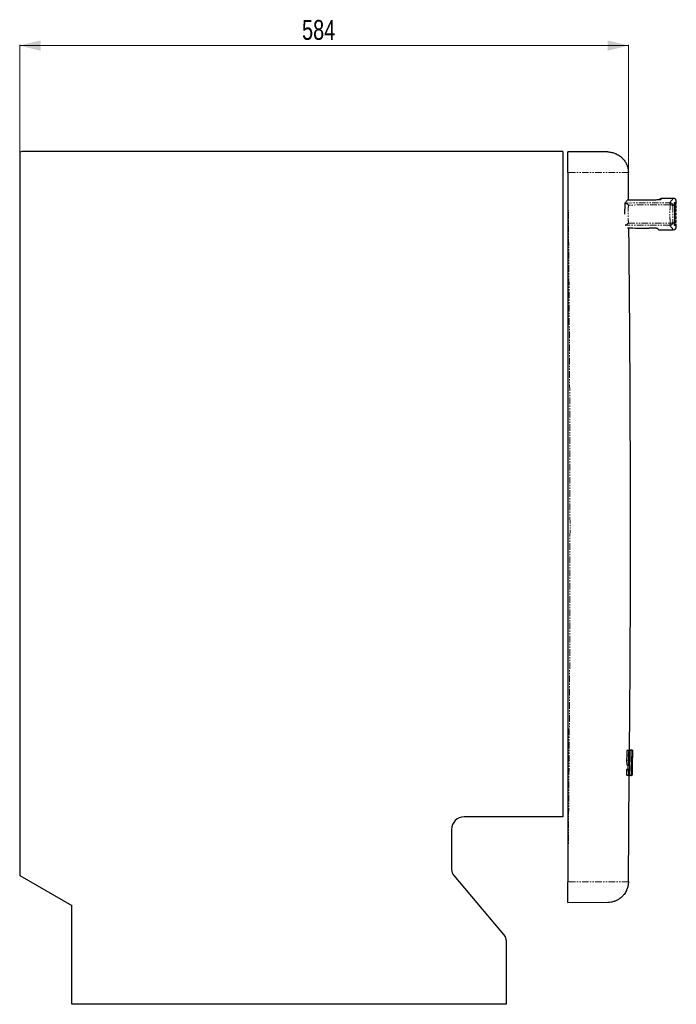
# Model space of a CAD drawing. Header units: millimetres. Extents: x 120 to 1921, y 170 to 2408.
# Tile 5 of 5: x 1170 to 1800, y 1463 to 2408. Entities that reach past the tile are written whole.
import ezdxf

# ---------------------------------------------------------------- set-up
doc = ezdxf.new("R2010")
doc.units = ezdxf.units.MM
doc.linetypes.add('PHANTOM', pattern=[12.7, 6.35, -1.27, 1.27, -1.27, 1.27, -1.27])
doc.styles.add('SLDTEXTSTYLE0', font='TXT', dxfattribs={"width": 0.75})
doc.dimstyles.new('SLDDIMSTYLE0', dxfattribs={"dimtxt": 19.05, "dimasz": 20, "dimexe": 0, "dimexo": 0.0625, "dimgap": 4.7625, "dimtad": 1, "dimrnd": 1e-09, "dimzin": 12, "dimdsep": 46, "dimtxsty": 'SLDTEXTSTYLE0', "dimsah": 1, "dimcen": 0.09, "dimadec": 0, "dimazin": 3, "dimtfac": 1, "dimtofl": 0, "dimtmove": 0, "dimatfit": 3, "dimfxl": 1, "dimfrac": 2, "dimtolj": 1, "dimtzin": 12, "dimarcsym": 0})

# ---------------------------------------------------------------- blocks, each defined once
blk = doc.blocks.new('_D_3')
at = {"color": 7, "linetype": 'Continuous', "lineweight": 18}
for p, q in [((1169.61, 2280.15), (1169.61, 2383.43)), ((1753.62, 2382.83), (1169.61, 2382.83)), ((1753.62, 2262.05), (1753.62, 2383.43))]:
    blk.add_line(p, q, dxfattribs=at)
for points in [[(1169.61, 2382.83), (1189.61, 2377.83), (1189.61, 2387.83)], [(1753.62, 2382.83), (1733.62, 2387.83), (1733.62, 2377.83)]]:
    blk.add_solid(points, dxfattribs=at)
at = {"color": 7, "linetype": 'Continuous', "lineweight": 18, "insert": (1440.5, 2407.39), "char_height": 19.05, "attachment_point": 1, "style": 'SLDTEXTSTYLE0'}
blk.add_mtext('584', dxfattribs=at)

msp = doc.modelspace()

# ---------------------------------------------------------------- linework, layer by layer
at = {"color": 7, "linetype": 'Continuous', "lineweight": 25}
for p, q in [((1169.614, 2279.145), (1169.614, 1586.646)), ((1690.618, 2281.145), (1171.614, 2281.145)), ((1690.618, 2281.145), (1690.618, 1642.994)), ((1696.618, 2280.913), (1695.618, 2280.921)), ((1733.794, 2280.812), (1728.114, 2280.862)), ((1695.618, 2261.048), (1695.618, 1580.576)), ((1753.862, 2234.44), (1753.618, 2261.048)), ((1773.943, 2234.586), (1773.985, 2234.586)), ((1796.614, 2236.225), (1785.614, 2236.225)), ((1797.929, 2231.006), (1797.929, 2211.444)), ((1797.929, 2230.845), (1799.195, 2230.845)), ((1797.929, 2229.095), (1799.19, 2229.095)), ((1799.614, 2229.095), (1799.19, 2229.095)), ((1799.195, 2230.845), (1799.614, 2230.845)), ((1799.614, 2230.845), (1799.614, 2233.225)), ((1799.614, 2227.345), (1799.614, 2229.095)), ((1797.929, 2227.345), (1799.186, 2227.345)), ((1797.929, 2225.595), (1799.183, 2225.595)), ((1797.929, 2223.845), (1799.181, 2223.845)), ((1797.929, 2222.095), (1799.18, 2222.095)), ((1797.929, 2220.345), (1799.18, 2220.345)), ((1799.614, 2222.095), (1799.18, 2222.095)), ((1799.18, 2220.345), (1799.614, 2220.345)), ((1799.181, 2223.845), (1799.614, 2223.845)), ((1799.614, 2225.595), (1799.183, 2225.595)), ((1799.186, 2227.345), (1799.614, 2227.345)), ((1799.614, 2223.845), (1799.614, 2225.595)), ((1799.614, 2220.345), (1799.614, 2222.095)), ((1797.929, 2218.595), (1799.181, 2218.595)), ((1797.929, 2216.845), (1799.183, 2216.845)), ((1797.929, 2215.095), (1799.186, 2215.095)), ((1797.929, 2213.345), (1799.19, 2213.345)), ((1797.929, 2211.595), (1799.195, 2211.595)), ((1799.614, 2218.595), (1799.181, 2218.595)), ((1799.183, 2216.845), (1799.614, 2216.845)), ((1799.614, 2215.095), (1799.186, 2215.095)), ((1799.19, 2213.345), (1799.614, 2213.345)), ((1799.614, 2211.595), (1799.195, 2211.595)), ((1799.614, 2216.845), (1799.614, 2218.595)), ((1799.614, 2213.345), (1799.614, 2215.095)), ((1799.614, 2209.225), (1799.614, 2211.595)), ((1782.614, 2206.225), (1796.614, 2206.225)), ((1751.996, 1702.041), (1751.961, 1697.39)), ((1755.072, 1706.56), (1753.27, 1706.56)), ((1753.799, 1702.041), (1753.764, 1697.39)), ((1755.061, 1700.652), (1754.015, 1700.652)), ((1755.054, 1700.809), (1754.018, 1700.809)), ((1754.599, 1696.47), (1754.635, 1700.652)), ((1754.69, 1707.168), (1755.24, 1707.138)), ((1755.155, 1706.525), (1755.072, 1695.847)), ((1755.229, 1700.836), (1755.239, 1702.117)), ((1755.313, 1706.718), (1755.314, 1706.808)), ((1757.117, 1706.719), (1755.317, 1706.719)), ((1757.119, 1706.981), (1755.318, 1706.981)), ((1757.483, 1706.78), (1755.683, 1706.78)), ((1755.123, 1687.117), (1755.16, 1691.765)), ((1751.891, 1688.321), (1751.881, 1687.041)), ((1753.892, 1682.598), (1752.09, 1682.598)), ((1753.901, 1688.505), (1752.099, 1688.505)), ((1753.618, 1580.576), (1754.482, 1682.629)), ((1753.694, 1688.321), (1753.684, 1687.041)), ((1754.973, 1683.053), (1754.972, 1682.964)), ((1756.775, 1682.791), (1754.975, 1682.791)), ((1757.049, 1682.826), (1756.858, 1682.826)), ((1757.256, 1682.862), (1757.119, 1682.862)), ((1690.618, 1642.994), (1596.018, 1642.994)), ((1584.018, 1630.994), (1584.018, 1592.389)), ((1169.614, 1586.646), (1219.614, 1557.779)), ((1586.124, 1586.604), (1635.266, 1528.039)), ((1733.794, 1560.812), (1695.618, 1560.479)), ((1219.614, 1463.145), (1219.614, 1557.779)), ((1636.436, 1524.825), (1636.436, 1463.145)), ((1636.436, 1463.145), (1219.614, 1463.145))]:
    msp.add_line(p, q, dxfattribs=at)
at = {"color": 250, "linetype": 'PHANTOM', "lineweight": 18}
for p, q in [((1718.794, 2280.812), (1695.618, 2280.812)), ((1717.468, 2280.824), (1718.794, 2280.812)), ((1733.794, 2280.812), (1718.794, 2280.812)), ((1750.902, 2231.823), (1793.419, 2232.007)), ((1793.6, 2230.075), (1753.609, 2229.879)), ((1793.419, 2210.444), (1750.902, 2210.627)), ((1753.609, 2212.571), (1793.6, 2212.375)), ((1753.799, 1702.041), (1751.996, 1702.041)), ((1754.076, 1706.507), (1752.273, 1706.507)), ((1755.24, 1707.138), (1754.69, 1707.138)), ((1756.955, 1706.525), (1755.155, 1706.525)), ((1756.961, 1706.7), (1755.16, 1706.7)), ((1757.395, 1706.761), (1755.595, 1706.761)), ((1757.486, 1706.919), (1755.685, 1706.919)), ((1757.392, 1706.655), (1757.119, 1706.655)), ((1753.764, 1697.39), (1751.961, 1697.39)), ((1753.966, 1692.949), (1752.163, 1692.949)), ((1754.861, 1692.372), (1753.059, 1692.372)), ((1757.04, 1700.063), (1756.997, 1700.063)), ((1757.387, 1699.692), (1757.357, 1699.692)), ((1753.684, 1687.041), (1751.881, 1687.041)), ((1753.694, 1688.321), (1751.891, 1688.321)), ((1753.705, 1688.496), (1751.902, 1688.496)), ((1754.81, 1686.553), (1753.983, 1686.553)), ((1756.773, 1682.964), (1754.972, 1682.964)), ((1757.047, 1682.931), (1756.861, 1682.931)), ((1757.255, 1683.035), (1757.122, 1683.035)), ((1757.16, 1690.177), (1757.126, 1690.177))]:
    msp.add_line(p, q, dxfattribs=at)
at = {"color": 250, "linetype": 'PHANTOM', "lineweight": 18, "flags": 128}
msp.add_lwpolyline([(1783.976, 2234.956), (1784.138, 2234.992), (1784.723, 2235.049)], dxfattribs=at)
at = {"color": 7, "linetype": 'Continuous', "lineweight": 25}
for centre, radius, start, end in [((1171.614, 2279.145), 2, 90, 180), ((1785.614, 2233.225), 3, 90.033041, 142.759182), ((1796.614, 2233.225), 3, 0.029613, 90.026128), ((1796.614, 2209.225), 3, 269.993355, 359.982273), ((1596.018, 1630.994), 12, 90, 180), ((1593.018, 1592.389), 9, 180, 220), ((1631.436, 1524.825), 5, 0, 40)]:
    msp.add_arc(centre, radius, start, end, dxfattribs=at)
at = {"color": 250, "linetype": 'PHANTOM', "lineweight": 18}
for centre, radius, start, end in [((1785.931, 2230.332), 7.674, 358.07987, 12.602117), ((1793.41, 2229), 3.006, 0.236112, 89.814454), ((1794.074, 2227.068), 3.044, 39.703135, 98.954782), ((1793.41, 2213.45), 3.006, 270.185546, 359.763888), ((1785.931, 2212.118), 7.674, 347.397883, 1.92013), ((1794.074, 2215.382), 3.044, 261.045218, 320.296865)]:
    msp.add_arc(centre, radius, start, end, dxfattribs=at)
at = {"color": 7, "linetype": 'Continuous', "lineweight": 25}
for centre, major_axis, ratio, start_param, end_param in [((2236.163, 203.325), (11512.135, 0), 0.1765876, 1.6109541, 1.612816), ((2218.887, 4239.125), (11529.149, 0), 0.176327, 4.6719406, 4.6737449)]:
    msp.add_ellipse(centre, major_axis=major_axis, ratio=ratio, start_param=start_param, end_param=end_param, dxfattribs=at)
for points, knots in [([(1695.618, 2261.048), (1695.618, 2264.443), (1695.618, 2267.839), (1695.618, 2272.932), (1695.618, 2274.63), (1695.618, 2277.177), (1695.618, 2278.026), (1695.618, 2279.086), (1695.618, 2279.299), (1695.618, 2279.72), (1695.618, 2279.926), (1695.618, 2280.22), (1695.618, 2280.315), (1695.618, 2280.486), (1695.618, 2280.563), (1695.618, 2280.686), (1695.618, 2280.733), (1695.618, 2280.794), (1695.618, 2280.809), (1695.618, 2280.812)], [0, 0, 0, 0, 0.5, 0.5, 0.75, 0.75, 0.875, 0.875, 0.90625, 0.90625, 0.9375, 0.9375, 0.953125, 0.953125, 0.96875, 0.96875, 0.984375, 0.984375, 1, 1, 1, 1]), ([(1714.889, 2280.83), (1714.527, 2280.83), (1714.101, 2280.83), (1713.128, 2280.832), (1712.58, 2280.833), (1711.665, 2280.835), (1711.343, 2280.835), (1710.676, 2280.837), (1710.33, 2280.838), (1709.26, 2280.841), (1708.501, 2280.844), (1707.294, 2280.848), (1706.88, 2280.85), (1706.028, 2280.853), (1705.593, 2280.855), (1704.272, 2280.861), (1703.366, 2280.866), (1701.971, 2280.874), (1701.499, 2280.877), (1700.544, 2280.883), (1700.058, 2280.886), (1698.593, 2280.897), (1697.609, 2280.904), (1696.618, 2280.913)], [0, 0, 0, 0, 0.125, 0.125, 0.25, 0.25, 0.3125, 0.3125, 0.375, 0.375, 0.5, 0.5, 0.5625, 0.5625, 0.625, 0.625, 0.75, 0.75, 0.8125, 0.8125, 0.875, 0.875, 1, 1, 1, 1]), ([(1728.114, 2280.862), (1728.022, 2280.861), (1727.836, 2280.86), (1726.27, 2280.851), (1723.84, 2280.837), (1721.359, 2280.823), (1720.118, 2280.815)], [0, 0, 0, 0, 0.2483647, 0.4987651, 0.7493515, 1, 1, 1, 1]), ([(1733.794, 2280.812), (1735.1, 2280.801), (1737.531, 2280.544), (1739.993, 2279.805), (1741.351, 2279.261), (1742.992, 2278.556), (1745.315, 2277.166), (1747.124, 2275.591), (1748.203, 2274.515), (1749.446, 2273.143), (1750.974, 2270.901), (1751.848, 2269.085), (1752.279, 2268.019), (1752.792, 2266.657), (1753.418, 2264.194), (1753.606, 2262.074), (1753.618, 2261.048)], [0, 0, 0, 0, 0.14, 0.25, 0.25, 0.28, 0.42, 0.5, 0.5, 0.56, 0.67, 0.75, 0.75, 0.78, 0.89, 1, 1, 1, 1]), ([(1750.362, 2221.226), (1750.361, 2221.767), (1750.357, 2223.536), (1750.389, 2226.504), (1750.442, 2229.555), (1750.492, 2231.297), (1750.51, 2231.952)], [0, 0, 0, 0, 0.1448396, 0.4735299, 0.80222, 1, 1, 1, 1]), ([(1750.51, 2231.952), (1750.492, 2231.93), (1750.514, 2231.908), (1750.642, 2231.865), (1750.749, 2231.843), (1750.902, 2231.823)], [0, 0, 0, 0, 0.5, 0.5, 1, 1, 1, 1]), ([(1750.902, 2231.823), (1751.064, 2231.802), (1751.255, 2231.728), (1751.573, 2231.56), (1751.684, 2231.494), (1751.909, 2231.348), (1752.024, 2231.267), (1752.377, 2231.006), (1752.623, 2230.803), (1752.99, 2230.476), (1753.113, 2230.362), (1753.361, 2230.127), (1753.486, 2230.003), (1753.609, 2229.879)], [0, 0, 0, 0, 0.25, 0.25, 0.375, 0.375, 0.5, 0.5, 0.75, 0.75, 0.875, 0.875, 1, 1, 1, 1]), ([(1784.147, 2234.932), (1784.064, 2234.921), (1783.797, 2234.885), (1782.969, 2234.826), (1781.715, 2234.758), (1780.151, 2234.698), (1778.322, 2234.647), (1776.254, 2234.607), (1774.741, 2234.593), (1773.985, 2234.586)], [0, 0, 0, 0, 0.0678646, 0.2202947, 0.3727235, 0.5250519, 0.6773786, 0.83869, 1, 1, 1, 1]), ([(1783.936, 2234.926), (1783.94, 2234.927), (1783.949, 2234.928), (1783.862, 2234.917), (1783.811, 2234.911)], [0, 0, 0, 0, 0.412563, 1, 1, 1, 1]), ([(1797.67, 2232.225), (1797.963, 2232.225), (1798.194, 2232.225), (1798.579, 2232.225), (1798.731, 2232.225), (1798.855, 2232.225)], [0, 0, 0, 0, 0.5, 0.5, 1, 1, 1, 1]), ([(1797.929, 2231.006), (1797.929, 2231.217), (1797.907, 2231.424), (1797.821, 2231.831), (1797.756, 2232.032), (1797.67, 2232.225)], [0, 0, 0, 0, 0.5, 0.5, 1, 1, 1, 1]), ([(1750.902, 2210.627), (1750.749, 2210.607), (1750.644, 2210.586), (1750.547, 2210.554), (1750.525, 2210.543), (1750.502, 2210.521), (1750.501, 2210.51), (1750.51, 2210.499)], [0, 0, 0, 0, 0.5, 0.5, 0.75, 0.75, 1, 1, 1, 1]), ([(1750.902, 2210.627), (1751.064, 2210.649), (1751.255, 2210.722), (1751.573, 2210.891), (1751.684, 2210.957), (1751.909, 2211.102), (1752.024, 2211.183), (1752.377, 2211.444), (1752.623, 2211.647), (1752.99, 2211.974), (1753.113, 2212.088), (1753.361, 2212.323), (1753.486, 2212.447), (1753.609, 2212.571)], [0, 0, 0, 0, 0.25, 0.25, 0.375, 0.375, 0.5, 0.5, 0.75, 0.75, 0.875, 0.875, 1, 1, 1, 1]), ([(1797.67, 2210.225), (1797.756, 2210.418), (1797.82, 2210.616), (1797.906, 2211.023), (1797.929, 2211.234), (1797.929, 2211.444)], [0, 0, 0, 0, 0.5, 0.5, 1, 1, 1, 1]), ([(1798.855, 2210.225), (1798.731, 2210.225), (1798.579, 2210.225), (1798.194, 2210.225), (1797.963, 2210.225), (1797.67, 2210.225)], [0, 0, 0, 0, 0.5, 0.5, 1, 1, 1, 1]), ([(1754.685, 1706.56), (1754.883, 1728.075), (1755.667, 1813.099), (1755.704, 1948.032), (1755.258, 2093.625), (1754.43, 2175.701), (1754.106, 2207.878)], [0, 0, 0, 0, 0.1287537, 0.5088186, 0.8074415, 1, 1, 1, 1]), ([(1781.724, 2207.395), (1781.709, 2207.414), (1781.645, 2207.434), (1781.423, 2207.473), (1781.264, 2207.492), (1780.849, 2207.53), (1780.598, 2207.549), (1780.014, 2207.584), (1779.679, 2207.601), (1778.927, 2207.633), (1778.519, 2207.648), (1777.861, 2207.669), (1777.633, 2207.675), (1777.163, 2207.687), (1776.919, 2207.693), (1776.168, 2207.709), (1775.651, 2207.719), (1774.583, 2207.733), (1774.032, 2207.739), (1773.464, 2207.743)], [0, 0, 0, 0, 0.125, 0.125, 0.25, 0.25, 0.375, 0.375, 0.5, 0.5, 0.625, 0.625, 0.6875, 0.6875, 0.75, 0.75, 0.875, 0.875, 1, 1, 1, 1]), ([(1752.273, 1706.507), (1752.242, 1706.505), (1752.209, 1706.388), (1752.147, 1705.939), (1752.118, 1705.607), (1752.066, 1704.781), (1752.044, 1704.286), (1752.02, 1703.475), (1752.013, 1703.194), (1752.002, 1702.622), (1751.998, 1702.333), (1751.996, 1702.041)], [0, 0, 0, 0, 0.25, 0.25, 0.5, 0.5, 0.75, 0.75, 0.875, 0.875, 1, 1, 1, 1]), ([(1754.076, 1706.507), (1754.045, 1706.505), (1754.012, 1706.388), (1753.95, 1705.939), (1753.92, 1705.607), (1753.869, 1704.781), (1753.847, 1704.286), (1753.822, 1703.475), (1753.816, 1703.194), (1753.805, 1702.622), (1753.801, 1702.333), (1753.799, 1702.041)], [0, 0, 0, 0, 0.25, 0.25, 0.5, 0.5, 0.75, 0.75, 0.875, 0.875, 1, 1, 1, 1]), ([(1754.125, 1696.783), (1754.105, 1696.795), (1754.085, 1696.882), (1754.051, 1697.191), (1754.036, 1697.414), (1754.012, 1697.963), (1754.003, 1698.289), (1753.996, 1698.819), (1753.995, 1699.003), (1753.994, 1699.375), (1753.995, 1699.561), (1753.998, 1699.936), (1754.001, 1700.126), (1754.008, 1700.493), (1754.013, 1700.671), (1754.023, 1701.016), (1754.029, 1701.183), (1754.043, 1701.492), (1754.051, 1701.636), (1754.067, 1701.901), (1754.076, 1702.019), (1754.094, 1702.225), (1754.104, 1702.314), (1754.124, 1702.457), (1754.133, 1702.511), (1754.154, 1702.584), (1754.164, 1702.604), (1754.174, 1702.604)], [0, 0, 0, 0, 0.125, 0.125, 0.25, 0.25, 0.375, 0.375, 0.4375, 0.4375, 0.5, 0.5, 0.5625, 0.5625, 0.625, 0.625, 0.6875, 0.6875, 0.75, 0.75, 0.8125, 0.8125, 0.875, 0.875, 0.9375, 0.9375, 1, 1, 1, 1]), ([(1754.974, 1702.647), (1754.986, 1702.647), (1754.997, 1702.601), (1755.017, 1702.422), (1755.026, 1702.289), (1755.041, 1701.954), (1755.046, 1701.751), (1755.053, 1701.304), (1755.055, 1701.059), (1755.054, 1700.809)], [0, 0, 0, 0, 0.25, 0.25, 0.5, 0.5, 0.75, 0.75, 1, 1, 1, 1]), ([(1755.054, 1700.809), (1755.054, 1700.788), (1755.054, 1700.767), (1755.055, 1700.728), (1755.055, 1700.711), (1755.056, 1700.682), (1755.057, 1700.671), (1755.059, 1700.656), (1755.06, 1700.653), (1755.061, 1700.652)], [0, 0, 0, 0, 0.25, 0.25, 0.5, 0.5, 0.75, 0.75, 1, 1, 1, 1]), ([(1755.239, 1702.117), (1755.243, 1702.702), (1755.242, 1703.284), (1755.231, 1704.36), (1755.22, 1704.854), (1755.189, 1705.676), (1755.169, 1706.005), (1755.135, 1706.337), (1755.123, 1706.421), (1755.098, 1706.533), (1755.085, 1706.56), (1755.072, 1706.56)], [0, 0, 0, 0, 0.25, 0.25, 0.5, 0.5, 0.75, 0.75, 0.875, 0.875, 1, 1, 1, 1]), ([(1755.16, 1706.7), (1755.159, 1706.7), (1755.158, 1706.682), (1755.156, 1706.617), (1755.155, 1706.571), (1755.155, 1706.525)], [0, 0, 0, 0, 0.5, 0.5, 1, 1, 1, 1]), ([(1755.22, 1700.662), (1755.222, 1700.662), (1755.224, 1700.68), (1755.228, 1700.745), (1755.229, 1700.79), (1755.229, 1700.836)], [0, 0, 0, 0, 0.5, 0.5, 1, 1, 1, 1]), ([(1755.24, 1707.138), (1755.251, 1707.124), (1755.272, 1707.097), (1755.296, 1706.961), (1755.309, 1706.818), (1755.312, 1706.78)], [0, 0, 0, 0, 0.4224454, 0.8448918, 1, 1, 1, 1]), ([(1755.314, 1706.808), (1755.314, 1706.854), (1755.315, 1706.899), (1755.316, 1706.964), (1755.318, 1706.982), (1755.318, 1706.981)], [0, 0, 0, 0, 0.5, 0.5, 1, 1, 1, 1]), ([(1755.595, 1706.761), (1755.595, 1706.759), (1755.594, 1706.755), (1755.593, 1706.736), (1755.593, 1706.72), (1755.593, 1706.719)], [0, 0, 0, 0, 0.4762093, 0.9528847, 1, 1, 1, 1]), ([(1755.685, 1706.919), (1755.686, 1706.918), (1755.686, 1706.915), (1755.686, 1706.894), (1755.686, 1706.864), (1755.686, 1706.822), (1755.686, 1706.792), (1755.686, 1706.78)], [0, 0, 0, 0, 0.2526378, 0.3777208, 0.616532, 0.8543713, 1, 1, 1, 1]), ([(1756.961, 1706.7), (1756.96, 1706.7), (1756.958, 1706.682), (1756.956, 1706.617), (1756.956, 1706.571), (1756.955, 1706.525)], [0, 0, 0, 0, 0.5, 0.5, 1, 1, 1, 1]), ([(1756.992, 1699.632), (1756.994, 1699.881), (1756.998, 1700.129), (1757.008, 1700.516), (1757.014, 1700.653), (1757.025, 1700.753), (1757.03, 1700.716), (1757.038, 1700.485), (1757.04, 1700.292), (1757.04, 1700.063)], [0, 0, 0, 0, 0.25, 0.25, 0.5, 0.5, 0.75, 0.75, 1, 1, 1, 1]), ([(1757.363, 1700.112), (1757.364, 1700.167), (1757.365, 1700.276), (1757.368, 1700.421), (1757.371, 1700.546), (1757.373, 1700.647), (1757.376, 1700.723), (1757.379, 1700.767), (1757.38, 1700.785), (1757.381, 1700.78), (1757.381, 1700.78)], [0, 0, 0, 0, 0.1417978, 0.2835955, 0.4253932, 0.5671909, 0.7089886, 0.8507863, 0.9925818, 1, 1, 1, 1]), ([(1757.383, 1700.767), (1757.386, 1700.727), (1757.388, 1700.594), (1757.389, 1700.204), (1757.389, 1699.95), (1757.387, 1699.692)], [0, 0, 0, 0, 0.5, 0.5, 1, 1, 1, 1]), ([(1757.484, 1706.606), (1757.484, 1706.653), (1757.484, 1706.698), (1757.484, 1706.763), (1757.484, 1706.78), (1757.483, 1706.78)], [0, 0, 0, 0, 0.5, 0.5, 1, 1, 1, 1]), ([(1757.486, 1706.919), (1757.486, 1706.919), (1757.486, 1706.901), (1757.487, 1706.836), (1757.487, 1706.791), (1757.486, 1706.745)], [0, 0, 0, 0, 0.5, 0.5, 1, 1, 1, 1]), ([(1751.961, 1697.39), (1751.957, 1696.818), (1751.959, 1696.249), (1751.975, 1695.193), (1751.989, 1694.706), (1752.026, 1693.889), (1752.05, 1693.557), (1752.103, 1693.096), (1752.133, 1692.968), (1752.163, 1692.949)], [0, 0, 0, 0, 0.25, 0.25, 0.5, 0.5, 0.75, 0.75, 1, 1, 1, 1]), ([(1753.059, 1692.372), (1753.066, 1692.359), (1753.081, 1692.333), (1753.102, 1692.193), (1753.12, 1691.984), (1753.136, 1691.704), (1753.149, 1691.362), (1753.159, 1690.968), (1753.165, 1690.533), (1753.168, 1690.069), (1753.167, 1689.587), (1753.162, 1689.104), (1753.156, 1688.738), (1753.151, 1688.547), (1753.15, 1688.505)], [0, 0, 0, 0, 0.0887712, 0.1775427, 0.2662751, 0.3549595, 0.4435969, 0.5321932, 0.6207585, 0.709306, 0.7978507, 0.8863952, 0.9749396, 1, 1, 1, 1]), ([(1753.764, 1697.39), (1753.76, 1696.818), (1753.762, 1696.249), (1753.778, 1695.193), (1753.791, 1694.706), (1753.829, 1693.889), (1753.852, 1693.557), (1753.906, 1693.096), (1753.935, 1692.968), (1753.966, 1692.949)], [0, 0, 0, 0, 0.25, 0.25, 0.5, 0.5, 0.75, 0.75, 1, 1, 1, 1]), ([(1754.861, 1692.372), (1754.878, 1692.359), (1754.895, 1692.273), (1754.924, 1691.966), (1754.937, 1691.744), (1754.956, 1691.199), (1754.963, 1690.876), (1754.97, 1690.172), (1754.97, 1689.794), (1754.964, 1689.041), (1754.957, 1688.665), (1754.938, 1687.972), (1754.926, 1687.655), (1754.897, 1687.126), (1754.88, 1686.914), (1754.854, 1686.7), (1754.846, 1686.645), (1754.828, 1686.573), (1754.819, 1686.554), (1754.81, 1686.553)], [0, 0, 0, 0, 0.125, 0.125, 0.25, 0.25, 0.375, 0.375, 0.5, 0.5, 0.625, 0.625, 0.75, 0.75, 0.875, 0.875, 0.9375, 0.9375, 1, 1, 1, 1]), ([(1755.16, 1691.765), (1755.164, 1692.336), (1755.164, 1692.905), (1755.153, 1693.961), (1755.143, 1694.448), (1755.114, 1695.265), (1755.096, 1695.597), (1755.052, 1696.058), (1755.028, 1696.187), (1755.002, 1696.205)], [0, 0, 0, 0, 0.25, 0.25, 0.5, 0.5, 0.75, 0.75, 1, 1, 1, 1]), ([(1751.881, 1687.041), (1751.877, 1686.456), (1751.878, 1685.873), (1751.895, 1684.797), (1751.909, 1684.303), (1751.948, 1683.481), (1751.973, 1683.153), (1752.014, 1682.82), (1752.029, 1682.736), (1752.059, 1682.625), (1752.074, 1682.597), (1752.09, 1682.598)], [0, 0, 0, 0, 0.25, 0.25, 0.5, 0.5, 0.75, 0.75, 0.875, 0.875, 1, 1, 1, 1]), ([(1751.902, 1688.496), (1751.9, 1688.496), (1751.897, 1688.478), (1751.893, 1688.413), (1751.892, 1688.367), (1751.891, 1688.321)], [0, 0, 0, 0, 0.5, 0.5, 1, 1, 1, 1]), ([(1753.684, 1687.041), (1753.679, 1686.456), (1753.681, 1685.873), (1753.698, 1684.797), (1753.712, 1684.303), (1753.751, 1683.481), (1753.775, 1683.153), (1753.817, 1682.82), (1753.831, 1682.736), (1753.861, 1682.625), (1753.877, 1682.597), (1753.892, 1682.598)], [0, 0, 0, 0, 0.25, 0.25, 0.5, 0.5, 0.75, 0.75, 0.875, 0.875, 1, 1, 1, 1]), ([(1753.705, 1688.496), (1753.703, 1688.496), (1753.7, 1688.478), (1753.696, 1688.413), (1753.695, 1688.367), (1753.694, 1688.321)], [0, 0, 0, 0, 0.5, 0.5, 1, 1, 1, 1]), ([(1753.91, 1688.349), (1753.909, 1688.37), (1753.909, 1688.39), (1753.909, 1688.429), (1753.908, 1688.447), (1753.907, 1688.475), (1753.906, 1688.486), (1753.904, 1688.501), (1753.903, 1688.504), (1753.901, 1688.505)], [0, 0, 0, 0, 0.25, 0.25, 0.5, 0.5, 0.75, 0.75, 1, 1, 1, 1]), ([(1754.004, 1686.511), (1753.991, 1686.51), (1753.978, 1686.556), (1753.954, 1686.735), (1753.944, 1686.868), (1753.926, 1687.204), (1753.92, 1687.407), (1753.911, 1687.854), (1753.909, 1688.098), (1753.91, 1688.349)], [0, 0, 0, 0, 0.25, 0.25, 0.5, 0.5, 0.75, 0.75, 1, 1, 1, 1]), ([(1754.888, 1682.651), (1754.915, 1682.652), (1754.942, 1682.77), (1754.994, 1683.219), (1755.019, 1683.55), (1755.062, 1684.377), (1755.081, 1684.872), (1755.102, 1685.683), (1755.108, 1685.964), (1755.117, 1686.535), (1755.121, 1686.824), (1755.123, 1687.117)], [0, 0, 0, 0, 0.25, 0.25, 0.5, 0.5, 0.75, 0.75, 0.875, 0.875, 1, 1, 1, 1]), ([(1754.972, 1682.964), (1754.972, 1682.918), (1754.972, 1682.873), (1754.973, 1682.808), (1754.974, 1682.791), (1754.975, 1682.791)], [0, 0, 0, 0, 0.5, 0.5, 1, 1, 1, 1]), ([(1756.773, 1682.964), (1756.772, 1682.918), (1756.772, 1682.873), (1756.773, 1682.808), (1756.774, 1682.791), (1756.775, 1682.791)], [0, 0, 0, 0, 0.5, 0.5, 1, 1, 1, 1]), ([(1756.856, 1682.8), (1756.857, 1682.8), (1756.858, 1682.818), (1756.86, 1682.883), (1756.861, 1682.929), (1756.861, 1682.975)], [0, 0, 0, 0, 0.5, 0.5, 1, 1, 1, 1]), ([(1757.16, 1690.177), (1757.157, 1689.98), (1757.153, 1689.81), (1757.146, 1689.574), (1757.141, 1689.509), (1757.134, 1689.508), (1757.131, 1689.572), (1757.127, 1689.806), (1757.126, 1689.975), (1757.126, 1690.172)], [0, 0, 0, 0, 0.25, 0.25, 0.5, 0.5, 0.75, 0.75, 1, 1, 1, 1]), ([(1757.255, 1683.035), (1757.255, 1682.989), (1757.255, 1682.944), (1757.255, 1682.879), (1757.255, 1682.862), (1757.256, 1682.862)], [0, 0, 0, 0, 0.5, 0.5, 1, 1, 1, 1]), ([(1757.297, 1682.871), (1757.298, 1682.871), (1757.298, 1682.889), (1757.299, 1682.954), (1757.3, 1683), (1757.3, 1683.046)], [0, 0, 0, 0, 0.5, 0.5, 1, 1, 1, 1]), ([(1757.302, 1683.184), (1757.301, 1683.138), (1757.301, 1683.093), (1757.3, 1683.028), (1757.299, 1683.01), (1757.298, 1683.01)], [0, 0, 0, 0, 0.5, 0.5, 1, 1, 1, 1]), ([(1695.618, 1560.812), (1695.618, 1560.815), (1695.618, 1560.83), (1695.618, 1560.892), (1695.618, 1560.939), (1695.618, 1561.065), (1695.618, 1561.144), (1695.618, 1561.318), (1695.618, 1561.415), (1695.618, 1561.712), (1695.618, 1561.925), (1695.618, 1562.346), (1695.618, 1562.557), (1695.618, 1563.617), (1695.618, 1564.465), (1695.618, 1567.009), (1695.618, 1568.705), (1695.618, 1573.792), (1695.618, 1577.184), (1695.618, 1580.576)], [0, 0, 0, 0, 0.015625, 0.015625, 0.03125, 0.03125, 0.046875, 0.046875, 0.0625, 0.0625, 0.09375, 0.09375, 0.125, 0.125, 0.25, 0.25, 0.5, 0.5, 1, 1, 1, 1]), ([(1753.618, 1580.576), (1753.603, 1579.27), (1753.339, 1576.84), (1752.592, 1574.38), (1752.044, 1573.024), (1751.334, 1571.385), (1749.937, 1569.067), (1748.357, 1567.263), (1747.278, 1566.187), (1745.902, 1564.948), (1743.656, 1563.427), (1741.836, 1562.558), (1740.769, 1562.13), (1739.405, 1561.621), (1736.941, 1561.002), (1734.82, 1560.821), (1733.794, 1560.812)], [0, 0, 0, 0, 0.14, 0.25, 0.25, 0.28, 0.42, 0.5, 0.5, 0.56, 0.67, 0.75, 0.75, 0.78, 0.89, 1, 1, 1, 1])]:
    msp.add_open_spline(points, degree=3, knots=knots, dxfattribs=at)
for points in [[(1717.468, 2280.824), (1716.743, 2280.827), (1715.884, 2280.83), (1714.889, 2280.83)], [(1720.118, 2280.815), (1719.949, 2280.814), (1719.337, 2280.815), (1718.182, 2280.82), (1717.468, 2280.824)], [(1750.51, 2231.952), (1751.342, 2232.954), (1752.029, 2233.78), (1752.569, 2234.431)], [(1799.186, 2227.345), (1799.187, 2227.93), (1799.188, 2228.513), (1799.19, 2229.095)], [(1799.195, 2230.845), (1799.196, 2231.306), (1799.198, 2231.766), (1799.199, 2232.225)], [(1799.18, 2220.345), (1799.179, 2220.929), (1799.179, 2221.512), (1799.18, 2222.095)], [(1799.181, 2223.845), (1799.181, 2224.429), (1799.182, 2225.012), (1799.183, 2225.595)], [(1799.183, 2216.845), (1799.182, 2217.428), (1799.181, 2218.011), (1799.181, 2218.595)], [(1799.19, 2213.345), (1799.188, 2213.927), (1799.187, 2214.511), (1799.186, 2215.095)], [(1799.199, 2210.225), (1799.198, 2210.681), (1799.196, 2211.137), (1799.195, 2211.595)], [(1781.724, 2207.395), (1782.317, 2206.615), (1782.614, 2206.225), (1782.614, 2206.225)], [(1753.27, 1706.56), (1752.965, 1706.542), (1752.633, 1706.524), (1752.273, 1706.507)], [(1755.072, 1706.56), (1754.767, 1706.542), (1754.435, 1706.524), (1754.076, 1706.507)], [(1754.174, 1702.604), (1754.458, 1702.618), (1754.725, 1702.632), (1754.974, 1702.647)], [(1755.061, 1700.652), (1755.115, 1700.655), (1755.168, 1700.659), (1755.22, 1700.662)], [(1755.317, 1706.719), (1755.268, 1706.712), (1755.216, 1706.706), (1755.16, 1706.7)], [(1755.318, 1706.981), (1755.479, 1706.961), (1755.601, 1706.94), (1755.685, 1706.919)], [(1755.683, 1706.78), (1755.657, 1706.774), (1755.628, 1706.768), (1755.595, 1706.761)], [(1756.955, 1706.525), (1756.898, 1698.672), (1756.837, 1690.818), (1756.773, 1682.964)], [(1757.117, 1706.719), (1757.068, 1706.712), (1757.016, 1706.706), (1756.961, 1706.7)], [(1757.119, 1706.613), (1757.119, 1706.676), (1757.118, 1706.719), (1757.117, 1706.719)], [(1757.119, 1706.981), (1757.279, 1706.961), (1757.401, 1706.94), (1757.486, 1706.919)], [(1757.126, 1690.172), (1757.129, 1695.652), (1757.126, 1701.132), (1757.119, 1706.613)], [(1757.392, 1706.655), (1757.32, 1701.162), (1757.242, 1695.669), (1757.16, 1690.177)], [(1757.3, 1683.046), (1757.365, 1690.899), (1757.426, 1698.753), (1757.484, 1706.606)], [(1757.486, 1706.745), (1757.428, 1698.891), (1757.366, 1691.038), (1757.302, 1683.184)], [(1757.395, 1706.761), (1757.394, 1706.761), (1757.393, 1706.718), (1757.392, 1706.655)], [(1757.483, 1706.78), (1757.457, 1706.774), (1757.428, 1706.768), (1757.395, 1706.761)], [(1752.163, 1692.949), (1752.484, 1692.757), (1752.782, 1692.564), (1753.059, 1692.372)], [(1753.966, 1692.949), (1754.286, 1692.757), (1754.584, 1692.564), (1754.861, 1692.372)], [(1755.002, 1696.205), (1754.731, 1696.398), (1754.439, 1696.59), (1754.125, 1696.783)], [(1756.861, 1682.975), (1756.906, 1688.527), (1756.95, 1694.079), (1756.992, 1699.632)], [(1757.04, 1700.063), (1757.048, 1694.352), (1757.05, 1688.642), (1757.047, 1682.931)], [(1757.121, 1682.943), (1757.207, 1688.666), (1757.288, 1694.389), (1757.363, 1700.112)], [(1757.387, 1699.692), (1757.344, 1694.14), (1757.301, 1688.588), (1757.255, 1683.035)], [(1752.099, 1688.505), (1752.034, 1688.502), (1751.969, 1688.499), (1751.902, 1688.496)], [(1753.901, 1688.505), (1753.837, 1688.502), (1753.772, 1688.499), (1753.705, 1688.496)], [(1753.892, 1682.598), (1754.252, 1682.615), (1754.583, 1682.633), (1754.888, 1682.651)], [(1754.81, 1686.553), (1754.559, 1686.539), (1754.291, 1686.525), (1754.004, 1686.511)], [(1756.775, 1682.791), (1756.803, 1682.794), (1756.83, 1682.797), (1756.856, 1682.8)], [(1757.047, 1682.931), (1757.047, 1682.868), (1757.047, 1682.825), (1757.049, 1682.826)], [(1757.049, 1682.826), (1757.073, 1682.829), (1757.096, 1682.833), (1757.118, 1682.836)], [(1757.118, 1682.836), (1757.119, 1682.836), (1757.12, 1682.88), (1757.121, 1682.943)], [(1757.256, 1682.862), (1757.271, 1682.865), (1757.284, 1682.868), (1757.297, 1682.871)]]:
    msp.add_open_spline(points, degree=3, dxfattribs=at)
at = {"color": 250, "linetype": 'PHANTOM', "lineweight": 18}
for points, knots in [([(1753.618, 2261.048), (1753.618, 2261.048), (1751.819, 2261.048), (1746.424, 2261.048), (1744.177, 2261.048), (1740.81, 2261.048), (1739.933, 2261.048), (1738.967, 2261.048), (1738.734, 2261.048), (1738.641, 2261.048), (1738.596, 2261.048), (1738.429, 2261.048), (1738.282, 2261.048), (1737.729, 2261.048), (1737.208, 2261.048), (1735.843, 2261.048), (1734.999, 2261.048), (1732.996, 2261.048), (1731.837, 2261.048), (1729.246, 2261.048), (1727.814, 2261.048), (1724.745, 2261.048), (1723.109, 2261.048), (1719.722, 2261.048), (1717.971, 2261.048), (1714.443, 2261.048), (1712.666, 2261.048), (1710.042, 2261.048), (1709.174, 2261.048), (1707.889, 2261.048), (1707.463, 2261.048), (1706.617, 2261.048), (1702.81, 2261.048), (1699.002, 2261.048), (1695.618, 2261.048)], [0, 0, 0, 0, 0.5, 0.5, 0.75, 0.75, 0.8125, 0.828125, 0.8320313, 0.8320313, 0.8359375, 0.8359375, 0.84375, 0.84375, 0.859375, 0.859375, 0.875, 0.875, 0.890625, 0.890625, 0.90625, 0.90625, 0.921875, 0.921875, 0.9375, 0.9375, 0.953125, 0.953125, 0.9609375, 0.9609375, 0.9648438, 0.9648438, 0.96875, 1, 1, 1, 1]), ([(1753.609, 2229.879), (1753.588, 2228.488), (1753.572, 2227.069), (1753.556, 2224.898), (1753.552, 2224.168), (1753.547, 2222.692), (1753.546, 2221.952), (1753.546, 2219.748), (1753.551, 2218.291), (1753.572, 2215.401), (1753.588, 2213.962), (1753.609, 2212.571)], [0, 0, 0, 0, 0.25, 0.25, 0.375, 0.375, 0.5, 0.5, 0.75, 0.75, 1, 1, 1, 1]), ([(1784.723, 2235.049), (1784.681, 2235.024), (1784.615, 2234.985), (1784.27, 2234.946), (1784.147, 2234.932)], [0, 0, 0, 0, 0.6431211, 1, 1, 1, 1]), ([(1785.614, 2236.225), (1785.577, 2236.176), (1785.503, 2236.078), (1784.983, 2235.393), (1784.723, 2235.049)], [0, 0, 0, 0, 0.4994305, 1, 1, 1, 1]), ([(1793.6, 2212.375), (1793.59, 2213.087), (1793.582, 2213.811), (1793.568, 2215.265), (1793.562, 2215.998), (1793.547, 2218.213), (1793.542, 2219.711), (1793.542, 2221.992), (1793.543, 2222.75), (1793.548, 2224.249), (1793.552, 2224.992), (1793.567, 2227.203), (1793.581, 2228.652), (1793.6, 2230.075)], [0, 0, 0, 0, 0.125, 0.125, 0.25, 0.25, 0.5, 0.5, 0.625, 0.625, 0.75, 0.75, 1, 1, 1, 1]), ([(1796.416, 2229.013), (1796.404, 2228.386), (1796.394, 2227.751), (1796.376, 2226.472), (1796.362, 2225.182), (1796.353, 2223.872), (1796.347, 2222.55), (1796.345, 2221.882), (1796.345, 2219.874), (1796.351, 2218.557), (1796.375, 2215.965), (1796.393, 2214.69), (1796.416, 2213.438)], [0, 0, 0, 0, 0.125, 0.125, 0.25, 0.375, 0.375, 0.5, 0.5, 0.75, 0.75, 1, 1, 1, 1]), ([(1753.618, 1580.576), (1753.618, 1580.576), (1751.819, 1580.576), (1746.424, 1580.576), (1744.177, 1580.576), (1740.81, 1580.576), (1739.933, 1580.576), (1738.967, 1580.576), (1738.734, 1580.576), (1738.641, 1580.576), (1738.596, 1580.576), (1738.429, 1580.576), (1738.282, 1580.576), (1737.729, 1580.576), (1737.208, 1580.576), (1735.843, 1580.576), (1734.999, 1580.576), (1732.996, 1580.576), (1731.837, 1580.576), (1729.246, 1580.576), (1727.814, 1580.576), (1724.745, 1580.576), (1723.109, 1580.576), (1719.722, 1580.576), (1717.971, 1580.576), (1714.443, 1580.576), (1712.666, 1580.576), (1710.042, 1580.576), (1709.174, 1580.576), (1707.889, 1580.576), (1707.463, 1580.576), (1706.617, 1580.576), (1702.81, 1580.576), (1699.002, 1580.576), (1695.618, 1580.576)], [0, 0, 0, 0, 0.5, 0.5, 0.75, 0.75, 0.8125, 0.828125, 0.8320313, 0.8320313, 0.8359375, 0.8359375, 0.84375, 0.84375, 0.859375, 0.859375, 0.875, 0.875, 0.890625, 0.890625, 0.90625, 0.90625, 0.921875, 0.921875, 0.9375, 0.9375, 0.953125, 0.953125, 0.9609375, 0.9609375, 0.9648438, 0.9648438, 0.96875, 1, 1, 1, 1]), ([(1733.794, 1560.812), (1733.794, 1560.812), (1732.205, 1560.812), (1727.44, 1560.812), (1725.455, 1560.812), (1721.886, 1560.812), (1720.597, 1560.812), (1719.124, 1560.812), (1718.993, 1560.812), (1718.862, 1560.812), (1718.774, 1560.812), (1718.727, 1560.812), (1718.443, 1560.812), (1718.09, 1560.812), (1717.103, 1560.812), (1716.47, 1560.812), (1714.918, 1560.812), (1714, 1560.812), (1711.895, 1560.812), (1710.71, 1560.812), (1708.114, 1560.812), (1706.705, 1560.812), (1703.727, 1560.812), (1702.157, 1560.812), (1698.933, 1560.812), (1697.279, 1560.812), (1695.618, 1560.812)], [0, 0, 0, 0, 0.5, 0.5, 0.75, 0.75, 0.875, 0.875, 0.8828125, 0.8867188, 0.8867188, 0.890625, 0.890625, 0.90625, 0.90625, 0.921875, 0.921875, 0.9375, 0.9375, 0.953125, 0.953125, 0.96875, 0.96875, 0.984375, 0.984375, 1, 1, 1, 1])]:
    msp.add_open_spline(points, degree=3, knots=knots, dxfattribs=at)
for points in [[(1695.618, 2261.048), (1698.285, 2034.236), (1698.285, 1807.388), (1695.618, 1580.576)], [(1793.419, 2232.007), (1795.547, 2234.817), (1796.614, 2236.225), (1796.614, 2236.225)], [(1797.929, 2231.006), (1797.504, 2230.447), (1797, 2229.783), (1796.416, 2229.013)], [(1799.614, 2233.225), (1799.614, 2233.225), (1799.361, 2232.891), (1798.855, 2232.225)], [(1796.614, 2206.225), (1796.614, 2206.225), (1795.547, 2207.633), (1793.419, 2210.444)], [(1796.416, 2213.438), (1797, 2212.668), (1797.504, 2212.003), (1797.929, 2211.444)], [(1798.855, 2210.225), (1799.361, 2209.559), (1799.614, 2209.225), (1799.614, 2209.225)]]:
    msp.add_open_spline(points, degree=3, dxfattribs=at)

# ---------------------------------------------------------------- dimensions: what is measured, and where the dimension line sits
at = {"color": 7, "linetype": 'Continuous', "lineweight": 18}
dim = msp.add_linear_dim(base=(1169.614, 2382.831), p1=(1753.618, 2261.048), p2=(1169.614, 2279.145), dimstyle='SLDDIMSTYLE0', dxfattribs=at)
dim.commit()
dim.dimension.update_dxf_attribs({"geometry": '_D_3', "text_midpoint": (1461.616, 2382.831), "dimtype": 160})

doc.saveas('drawing.dxf')
